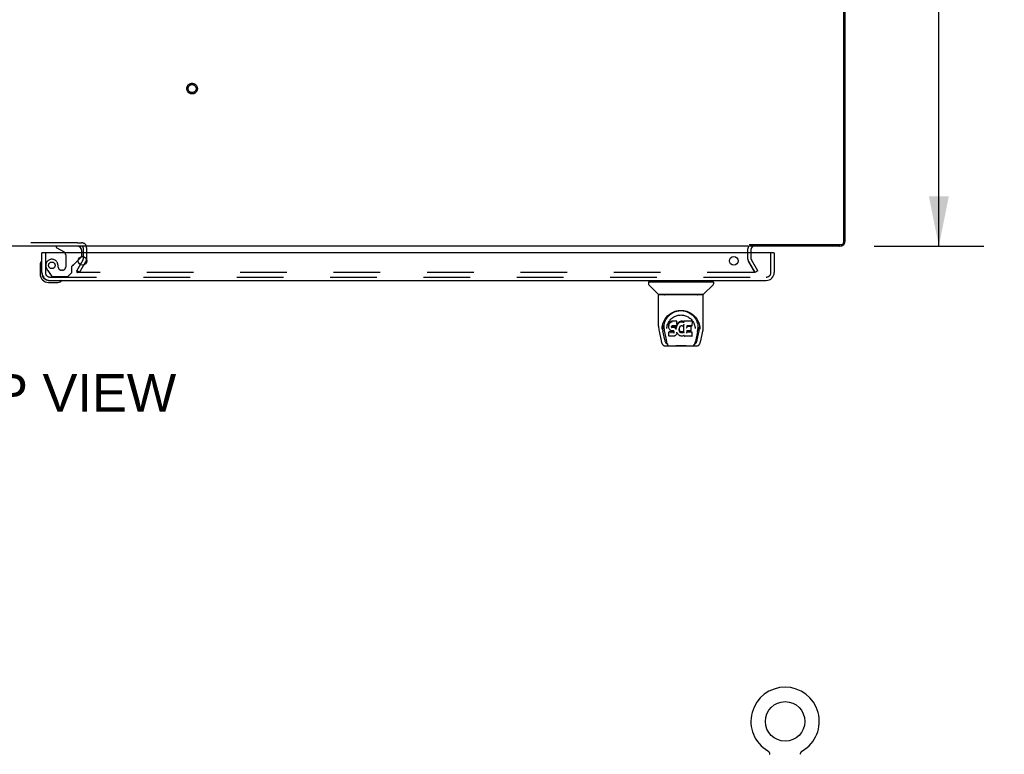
# Model space of a CAD drawing. Header units: inches. Extents: x 0 to 262, y 0 to 169.
# Tile 70 of 78: x 82 to 113, y 124 to 147. Entities that reach past the tile are written whole.
import ezdxf

# ---------------------------------------------------------------- set-up
doc = ezdxf.new("R2010")
doc.units = ezdxf.units.IN
doc.header["$LTSCALE"] = 14.384615
doc.header["$MEASUREMENT"] = 0
doc.linetypes.add('HIDDEN', pattern=[0.2, 0.1, -0.1])
doc.layers.get('0').update_dxf_attribs({"linetype": 'CONTINUOUS'})
for name, color, linetype in [('DEFAULT_2', 8, 'HIDDEN'), ('DIMENSIONS', 7, 'CONTINUOUS'), ('MAIN_DOOR_ASSEMBLY', 7, 'CONTINUOUS')]:
    doc.layers.add(name, color=color, linetype=linetype)
doc.styles.get("Standard").update_dxf_attribs({"font": 'arial.ttf'})
doc.dimstyles.new('DIMSTYLE_1', dxfattribs={"dimtxt": 1.153846, "dimasz": 1.538462, "dimexe": 0.09, "dimexo": 0.07, "dimgap": 0.0375, "dimtad": 0, "dimtih": 1, "dimtoh": 1, "dimzin": 4, "dimdsep": 46, "dimtxsty": 'Standard', "dimblk": '_FILLED', "dimblk1": '_FILLED', "dimblk2": '_FILLED', "dimcen": 0.09, "dimadec": 3, "dimazin": 1, "dimtfac": 1, "dimtdec": 3, "dimtofl": 0, "dimtmove": 0, "dimatfit": 3, "dimldrblk": '_FILLED', "dimfxl": 0, "dimtolj": 1, "dimtzin": 4, "dimarcsym": 0})

# ---------------------------------------------------------------- blocks, each defined once
blk = doc.blocks.new('_FILLED')
at = {"color": 0, "linetype": 'ByBlock'}
blk.add_solid([(0, 0), (-1, 0.2), (-1, -0.2)], dxfattribs=at)
blk = doc.blocks.new('*D4')
at = {"layer": 'DIMENSIONS', "color": 2, "linetype": 'Continuous'}
for p, q in [((108.649, 163.623), (112.03, 163.623)), ((110.646, 163.623), (110.646, 152.777)), ((110.646, 139.623), (110.646, 150.469)), ((108.649, 139.623), (112.03, 139.623))]:
    blk.add_line(p, q, dxfattribs=at)
at = {"layer": 'DIMENSIONS', "color": 2, "linetype": 'Continuous', "xscale": 1.5384615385, "yscale": 1.5384615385, "zscale": 1.5384615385}
for p, rotation in [((110.646, 163.623), 90), ((110.646, 139.623), 270)]:
    blk.add_blockref('_FILLED', p, dxfattribs=dict(at, rotation=rotation))
at = {"layer": 'DIMENSIONS', "color": 2, "linetype": 'Continuous', "insert": (110.646, 152.2), "char_height": 1.1538, "width": 4.03203, "attachment_point": 2, "line_spacing_factor": 0.9}
blk.add_mtext('24.00', dxfattribs=at)

msp = doc.modelspace()

# ---------------------------------------------------------------- linework, layer by layer
at = {"color": 7, "linetype": 'Continuous'}
for p, q in [((107.71, 163.511), (107.71, 139.735)), ((104.762, 139.623), (60.512, 139.623)), ((84.283, 139.571), (84.282, 139.419)), ((84.283, 139.623), (84.283, 139.613)), ((104.801, 139.675), (107.65, 139.675)), ((107.713, 139.672), (107.706, 139.679)), ((84.282, 139.3), (84.282, 139.219)), ((105.371, 124.076), (105.371, 124.076)), ((105.371, 124.076), (105.374, 124.074)), ((106.441, 124.074), (106.444, 124.076)), ((106.444, 124.076), (106.444, 124.076)), ((105.374, 124.074), (105.377, 124.072)), ((105.377, 124.072), (105.378, 124.071)), ((105.378, 124.071), (105.382, 124.069)), ((105.382, 124.069), (105.385, 124.066)), ((105.385, 124.066), (105.389, 124.063)), ((105.389, 124.063), (105.392, 124.06)), ((105.392, 124.06), (105.395, 124.057)), ((105.395, 124.058), (105.398, 124.054)), ((105.398, 124.054), (105.401, 124.051)), ((105.401, 124.051), (105.404, 124.048)), ((105.404, 124.048), (105.407, 124.044)), ((105.407, 124.045), (105.409, 124.041)), ((105.409, 124.041), (105.412, 124.037)), ((105.412, 124.037), (105.414, 124.034)), ((105.414, 124.034), (105.416, 124.03)), ((105.416, 124.03), (105.418, 124.026)), ((105.418, 124.026), (105.42, 124.022)), ((105.42, 124.022), (105.422, 124.018)), ((105.422, 124.018), (105.424, 124.014)), ((105.424, 124.014), (105.425, 124.01)), ((105.425, 124.01), (105.427, 124.006)), ((105.427, 124.006), (105.428, 124.002)), ((106.383, 123.968), (106.383, 123.972)), ((106.386, 123.998), (106.387, 124.002)), ((106.387, 124.002), (106.388, 124.006)), ((106.388, 124.006), (106.39, 124.01)), ((106.39, 124.01), (106.391, 124.014)), ((106.391, 124.014), (106.393, 124.018)), ((106.393, 124.018), (106.395, 124.022)), ((106.395, 124.022), (106.397, 124.026)), ((106.397, 124.026), (106.399, 124.03)), ((106.399, 124.03), (106.401, 124.034)), ((106.401, 124.034), (106.403, 124.037)), ((106.403, 124.037), (106.406, 124.041)), ((106.406, 124.041), (106.408, 124.045)), ((106.408, 124.044), (106.411, 124.048)), ((106.411, 124.048), (106.414, 124.051)), ((106.414, 124.051), (106.417, 124.054)), ((106.417, 124.054), (106.42, 124.058)), ((106.42, 124.057), (106.423, 124.06)), ((106.423, 124.06), (106.426, 124.063)), ((106.426, 124.063), (106.43, 124.066)), ((106.43, 124.066), (106.433, 124.069)), ((106.433, 124.069), (106.437, 124.071)), ((106.437, 124.071), (106.438, 124.072)), ((106.437, 124.071), (106.438, 124.072)), ((106.438, 124.072), (106.441, 124.074))]:
    msp.add_line(p, q, dxfattribs=at)
at = {"color": 3, "linetype": 'Continuous'}
for p, q in [((107.762, 139.79), (107.762, 163.457)), ((104.784, 139.623), (104.762, 139.623)), ((107.595, 139.623), (104.814, 139.623)), ((107.592, 139.624), (107.595, 139.623)), ((107.762, 139.79), (107.761, 139.793)), ((104.866, 139.419), (104.866, 139.538))]:
    msp.add_line(p, q, dxfattribs=at)
at = {"color": 7, "linetype": 'Continuous'}
for points in [[(105.428, 124.002), (105.429, 123.998), (105.43, 123.994), (105.431, 123.989), (105.431, 123.985), (105.432, 123.981), (105.432, 123.976), (105.432, 123.972), (105.433, 123.968)], [(105.432, 123.976), (105.432, 123.972), (105.433, 123.968)], [(106.383, 123.972), (106.383, 123.976), (106.383, 123.981), (106.384, 123.985), (106.384, 123.989), (106.385, 123.994), (106.386, 123.998)], [(106.383, 123.972), (106.383, 123.976), (106.383, 123.981), (106.384, 123.985), (106.384, 123.989)]]:
    msp.add_lwpolyline(points, dxfattribs=at)
msp.add_circle((105.908, 124.983), 0.609, dxfattribs=at)
for centre, radius, start, end in [((84.233, 139.573), 0.05, 80.026, 90), ((84.253, 139.593), 0.03, 18, 90), ((84.233, 139.573), 0.05, 0, 9.974), ((107.65, 139.735), 0.06, 270, 360), ((105.908, 124.983), 1.054, 300.3993, 239.6007)]:
    msp.add_arc(centre, radius, start, end, dxfattribs=at)
at = {"color": 3, "linetype": 'Continuous'}
for centre, radius, start, end in [((84.233, 139.573), 0.05, 9.974, 80.026), ((104.951, 139.538), 0.085, 90, 180), ((107.573, 139.812), 0.189, 270, 360), ((107.595, 139.79), 0.167, 270, 360)]:
    msp.add_arc(centre, radius, start, end, dxfattribs=at)
at = {"layer": 'DEFAULT_2', "color": 8, "linetype": 'HIDDEN'}
for p, q in [((84.106, 139.727), (81.167, 139.727)), ((84.106, 139.727), (84.233, 139.727)), ((84.283, 139.573), (84.283, 139.571)), ((84.387, 139.573), (84.387, 139.219)), ((84.282, 139.419), (84.283, 139.219)), ((104.762, 139.219), (104.762, 139.538)), ((104.866, 139.219), (104.866, 139.419)), ((84.082, 138.863), (84.278, 139.202)), ((84.172, 138.811), (84.368, 139.15)), ((104.78, 139.15), (104.962, 138.836)), ((104.976, 138.811), (104.78, 139.15)), ((105.066, 138.863), (104.87, 139.202)), ((84.172, 138.811), (84.082, 138.863)), ((84.09, 138.876), (84.09, 138.824)), ((84.09, 138.824), (84.09, 138.822)), ((84.09, 138.824), (84.09, 138.824)), ((84.091, 138.818), (84.092, 138.817)), ((84.1, 138.811), (84.102, 138.811)), ((104.944, 138.811), (84.105, 138.811)), ((105.066, 138.863), (104.976, 138.811)), ((105.371, 124.076), (105.371, 124.076)), ((106.444, 124.076), (106.444, 124.076)), ((105.377, 124.072), (105.378, 124.071))]:
    msp.add_line(p, q, dxfattribs=at)
for points in [[(84.09, 138.824), (84.09, 138.824), (84.09, 138.825), (84.09, 138.827), (84.091, 138.828), (84.092, 138.829)], [(84.105, 138.811), (84.103, 138.811), (84.102, 138.811), (84.1, 138.811), (84.098, 138.812), (84.097, 138.813), (84.096, 138.814), (84.094, 138.815), (84.093, 138.816), (84.092, 138.817), (84.091, 138.818), (84.091, 138.819), (84.09, 138.821), (84.09, 138.822), (84.09, 138.824)], [(84.096, 138.814), (84.097, 138.813), (84.098, 138.812)], [(104.964, 138.828), (104.964, 138.827), (104.964, 138.825), (104.963, 138.824), (104.963, 138.822), (104.962, 138.82), (104.961, 138.819), (104.96, 138.817), (104.958, 138.816), (104.957, 138.815), (104.955, 138.814), (104.954, 138.813), (104.952, 138.812), (104.95, 138.811), (104.948, 138.811), (104.946, 138.811), (104.944, 138.811)], [(104.962, 138.836), (104.963, 138.834), (104.963, 138.832), (104.964, 138.831), (104.964, 138.829), (104.964, 138.828)]]:
    msp.add_lwpolyline(points, dxfattribs=at)
for radius in [0.164, 0.124]:
    msp.add_circle((87.637, 144.477), radius, dxfattribs=at)
for centre, radius, start, end in [((84.233, 139.573), 0.154, 0, 90), ((104.951, 139.538), 0.189, 151.6994, 180), ((84.25, 139.219), 0.033, 330, 360), ((84.25, 139.219), 0.137, 330, 360), ((104.899, 139.219), 0.137, 180, 210), ((104.899, 139.219), 0.033, 180, 210)]:
    msp.add_arc(centre, radius, start, end, dxfattribs=at)
at = {"layer": 'MAIN_DOOR_ASSEMBLY', "color": 8, "linetype": 'HIDDEN'}
for p, q in [((84.084, 139.623), (83.454, 139.623)), ((83.116, 139.419), (83.116, 138.812)), ((83.742, 139.36), (83.742, 138.98)), ((84.241, 139.344), (84.241, 139.419)), ((105.47, 138.812), (105.47, 139.419)), ((83.513, 138.98), (83.513, 138.969)), ((83.934, 138.816), (83.934, 138.995)), ((83.992, 139.054), (84.131, 139.192)), ((83.19, 138.868), (83.291, 138.724)), ((83.258, 138.669), (105.328, 138.669)), ((83.356, 138.69), (83.808, 138.69)), ((83.644, 138.882), (83.611, 138.882)), ((83.808, 138.69), (83.934, 138.816))]:
    msp.add_line(p, q, dxfattribs=at)
at = {"layer": 'MAIN_DOOR_ASSEMBLY', "color": 7, "linetype": 'Continuous'}
for p, q in [((83.454, 139.623), (83.454, 139.584)), ((83.454, 139.584), (83.692, 139.446)), ((83.032, 139.419), (83.012, 139.419)), ((84.131, 139.192), (84.211, 139.273)), ((84.241, 139.419), (84.241, 139.466)), ((105.554, 139.419), (105.574, 139.419)), ((82.952, 139.025), (82.952, 138.768)), ((82.998, 139.16), (82.997, 139.153)), ((83.012, 138.812), (83.012, 138.768)), ((83.215, 138.565), (83.258, 138.565)), ((83.215, 138.505), (83.471, 138.505)), ((83.6, 138.55), (83.606, 138.552)), ((101.695, 138.518), (101.695, 138.463)), ((101.703, 138.526), (103.695, 138.526)), ((102.001, 138.141), (101.707, 138.436)), ((101.754, 138.526), (101.754, 138.565)), ((103.397, 138.141), (103.691, 138.436)), ((103.644, 138.526), (103.644, 138.565)), ((103.703, 138.518), (103.703, 138.463)), ((102.01, 137.153), (102.01, 138.116)), ((103.38, 138.124), (102.018, 138.124)), ((103.376, 138.132), (102.022, 138.132)), ((102.084, 138.132), (102.082, 138.128)), ((103.316, 138.128), (103.314, 138.132)), ((103.316, 138.128), (103.316, 138.128)), ((103.388, 137.153), (103.388, 138.116)), ((102.266, 137.408), (102.292, 137.442)), ((102.117, 137.068), (102.121, 137.126)), ((102.121, 137.126), (102.129, 137.18)), ((102.131, 137.186), (102.131, 137.131)), ((102.324, 137.205), (102.322, 137.18)), ((102.323, 137.146), (102.322, 137.18)), ((102.324, 137.121), (102.323, 137.146)), ((102.323, 137.146), (102.323, 137.146)), ((102.329, 137.23), (102.324, 137.205)), ((102.324, 137.171), (102.324, 137.205)), ((102.329, 137.097), (102.324, 137.121)), ((102.324, 137.121), (102.324, 137.121)), ((102.338, 137.255), (102.329, 137.23)), ((102.329, 137.196), (102.329, 137.23)), ((102.353, 137.277), (102.338, 137.255)), ((102.339, 137.22), (102.338, 137.255)), ((102.363, 137.286), (102.353, 137.277)), ((102.353, 137.241), (102.353, 137.277)), ((102.374, 137.294), (102.363, 137.286)), ((102.363, 137.25), (102.363, 137.286)), ((102.397, 137.305), (102.374, 137.294)), ((102.374, 137.258), (102.374, 137.294)), ((102.423, 137.313), (102.397, 137.305)), ((102.397, 137.268), (102.397, 137.305)), ((102.413, 137.149), (102.412, 137.134)), ((102.412, 137.128), (102.412, 137.147)), ((102.415, 137.162), (102.413, 137.149)), ((102.416, 137.165), (102.414, 137.162)), ((102.417, 137.155), (102.414, 137.158)), ((102.414, 137.123), (102.414, 137.158)), ((102.419, 137.168), (102.416, 137.165)), ((102.416, 137.119), (102.417, 137.155)), ((102.42, 137.152), (102.417, 137.155)), ((102.431, 137.171), (102.419, 137.168)), ((102.432, 137.149), (102.42, 137.152)), ((102.42, 137.115), (102.42, 137.152)), ((102.576, 137.313), (102.423, 137.313)), ((102.423, 137.276), (102.423, 137.313)), ((102.423, 137.276), (102.423, 137.275)), ((102.444, 137.172), (102.431, 137.171)), ((102.455, 137.149), (102.432, 137.149)), ((102.432, 137.112), (102.432, 137.149)), ((102.444, 137.173), (102.444, 137.172)), ((102.557, 137.172), (102.444, 137.172)), ((102.48, 137.148), (102.455, 137.149)), ((102.455, 137.112), (102.455, 137.149)), ((102.505, 137.142), (102.48, 137.148)), ((102.48, 137.111), (102.48, 137.148)), ((102.518, 137.137), (102.505, 137.142)), ((102.505, 137.106), (102.505, 137.142)), ((102.517, 137.1), (102.518, 137.137)), ((102.529, 137.129), (102.518, 137.137)), ((102.528, 137.093), (102.529, 137.129)), ((102.547, 137.111), (102.529, 137.129)), ((102.56, 137.138), (102.556, 137.096)), ((102.569, 137.173), (102.557, 137.172)), ((102.557, 137.172), (102.557, 137.173)), ((102.564, 137.161), (102.56, 137.138)), ((102.56, 137.104), (102.56, 137.138)), ((102.567, 137.173), (102.564, 137.161)), ((102.564, 137.126), (102.564, 137.161)), ((102.573, 137.185), (102.569, 137.173)), ((102.57, 137.149), (102.57, 137.175)), ((102.574, 137.186), (102.573, 137.185)), ((102.575, 137.2), (102.574, 137.186)), ((102.575, 137.278), (102.576, 137.313)), ((102.576, 137.224), (102.575, 137.2)), ((102.578, 137.205), (102.575, 137.197)), ((102.575, 137.2), (102.575, 137.2)), ((102.577, 137.258), (102.576, 137.313)), ((102.576, 137.224), (102.577, 137.258)), ((102.589, 137.226), (102.578, 137.205)), ((102.579, 137.17), (102.578, 137.205)), ((102.603, 137.245), (102.589, 137.226)), ((102.59, 137.191), (102.589, 137.226)), ((102.618, 137.263), (102.603, 137.245)), ((102.603, 137.21), (102.603, 137.245)), ((102.635, 137.28), (102.618, 137.263)), ((102.618, 137.227), (102.618, 137.263)), ((102.654, 137.294), (102.635, 137.28)), ((102.635, 137.243), (102.635, 137.28)), ((102.654, 137.121), (102.649, 137.11)), ((102.677, 137.304), (102.654, 137.294)), ((102.655, 137.257), (102.654, 137.294)), ((102.668, 137.143), (102.654, 137.121)), ((102.676, 137.152), (102.668, 137.143)), ((102.685, 137.158), (102.676, 137.152)), ((102.701, 137.309), (102.677, 137.304)), ((102.677, 137.267), (102.677, 137.304)), ((102.708, 137.168), (102.684, 137.158)), ((102.724, 137.312), (102.701, 137.309)), ((102.701, 137.272), (102.701, 137.309)), ((102.701, 137.271), (102.701, 137.272)), ((102.719, 137.171), (102.708, 137.168)), ((102.73, 137.171), (102.719, 137.171)), ((102.724, 137.312), (102.748, 137.311)), ((102.724, 137.275), (102.724, 137.312)), ((102.724, 137.273), (102.724, 137.275)), ((102.741, 137.168), (102.73, 137.171)), ((102.753, 137.163), (102.741, 137.168)), ((102.761, 137.309), (102.748, 137.311)), ((102.748, 137.274), (102.748, 137.311)), ((102.748, 137.273), (102.748, 137.274)), ((102.774, 137.305), (102.761, 137.309)), ((102.761, 137.272), (102.761, 137.309)), ((102.788, 137.211), (102.771, 137.171)), ((102.786, 137.297), (102.774, 137.305)), ((102.774, 137.268), (102.774, 137.305)), ((103.034, 137.311), (102.786, 137.311)), ((102.787, 137.262), (102.786, 137.311)), ((102.792, 136.958), (102.787, 137.211)), ((102.789, 137.216), (102.788, 137.215)), ((102.788, 137.215), (102.788, 137.214)), ((102.788, 137.214), (102.788, 137.213)), ((102.788, 137.213), (102.788, 137.213)), ((102.788, 137.213), (102.788, 137.212)), ((102.788, 137.212), (102.788, 137.212)), ((102.788, 137.212), (102.788, 137.212)), ((102.788, 137.212), (102.788, 137.212)), ((102.789, 137.219), (102.789, 137.218)), ((102.789, 137.218), (102.789, 137.216)), ((102.877, 137.172), (102.876, 137.114)), ((103.034, 137.172), (102.877, 137.172)), ((103.003, 137.148), (102.877, 137.148)), ((103.015, 137.027), (103.017, 137.135)), ((103.049, 137.186), (103.051, 137.295)), ((103.05, 137.325), (103.067, 137.3)), ((103.256, 137.231), (103.269, 137.18)), ((103.267, 137.186), (103.267, 137.131)), ((102.025, 137.009), (102.09, 136.704)), ((102.117, 137.069), (102.117, 137.068)), ((102.199, 136.736), (102.142, 137.013)), ((102.178, 137.079), (102.18, 137.053)), ((102.189, 136.988), (102.251, 136.685)), ((102.263, 137.082), (102.263, 137.082)), ((102.336, 136.98), (102.328, 136.972)), ((102.33, 136.859), (102.328, 136.972)), ((102.329, 137.097), (102.329, 137.096)), ((102.338, 137.073), (102.329, 137.096)), ((102.337, 136.852), (102.33, 136.858)), ((102.398, 136.981), (102.336, 136.98)), ((102.336, 136.944), (102.336, 136.98)), ((102.337, 136.852), (102.338, 136.852)), ((102.352, 137.052), (102.338, 137.073)), ((102.338, 137.073), (102.338, 137.073)), ((102.483, 136.852), (102.338, 136.852)), ((102.369, 137.033), (102.352, 137.052)), ((102.352, 137.052), (102.352, 137.052)), ((102.391, 137.02), (102.369, 137.033)), ((102.369, 137.033), (102.369, 137.033)), ((102.403, 137.015), (102.391, 137.02)), ((102.391, 137.02), (102.391, 137.02)), ((102.459, 136.981), (102.398, 136.981)), ((102.398, 136.944), (102.398, 136.981)), ((102.398, 136.944), (102.398, 136.942)), ((102.416, 137.013), (102.403, 137.015)), ((102.464, 137.012), (102.416, 137.013)), ((102.432, 137.11), (102.432, 137.112)), ((102.455, 137.111), (102.455, 137.112)), ((102.472, 136.982), (102.459, 136.981)), ((102.459, 136.944), (102.459, 136.981)), ((102.459, 136.944), (102.459, 136.943)), ((102.464, 137.012), (102.464, 137.013)), ((102.47, 137.012), (102.464, 137.012)), ((102.476, 137.01), (102.47, 137.012)), ((102.477, 136.984), (102.472, 136.982)), ((102.472, 136.945), (102.472, 136.982)), ((102.48, 137.007), (102.475, 137.01)), ((102.481, 136.989), (102.477, 136.984)), ((102.477, 136.948), (102.477, 136.984)), ((102.48, 137.11), (102.48, 137.111)), ((102.484, 137.002), (102.48, 137.007)), ((102.487, 136.996), (102.481, 136.989)), ((102.482, 136.953), (102.481, 136.989)), ((102.496, 136.853), (102.483, 136.852)), ((102.483, 136.852), (102.483, 136.852)), ((102.49, 136.99), (102.484, 137.002)), ((102.492, 136.976), (102.49, 136.99)), ((102.49, 136.965), (102.49, 136.99)), ((102.492, 136.97), (102.492, 136.98)), ((102.508, 136.857), (102.496, 136.853)), ((102.529, 136.872), (102.508, 136.857)), ((102.508, 136.857), (102.508, 136.857)), ((102.547, 136.889), (102.529, 136.872)), ((102.529, 136.872), (102.529, 136.872)), ((102.546, 137.075), (102.547, 137.111)), ((102.556, 137.096), (102.547, 137.111)), ((102.554, 136.899), (102.547, 136.889)), ((102.547, 136.889), (102.547, 136.889)), ((102.56, 136.91), (102.554, 136.899)), ((102.554, 136.899), (102.554, 136.899)), ((102.556, 137.06), (102.556, 137.096)), ((102.558, 137.053), (102.558, 137.054)), ((102.569, 136.933), (102.56, 136.91)), ((102.56, 136.91), (102.56, 136.91)), ((102.576, 136.957), (102.569, 136.933)), ((102.569, 136.933), (102.569, 136.933)), ((102.575, 136.968), (102.575, 136.969)), ((102.576, 136.967), (102.575, 136.968)), ((102.575, 136.968), (102.575, 136.968)), ((102.576, 136.966), (102.576, 136.967)), ((102.576, 136.967), (102.576, 136.967)), ((102.596, 136.929), (102.576, 136.965)), ((102.576, 136.965), (102.576, 136.957)), ((102.576, 136.957), (102.576, 136.957)), ((102.61, 136.911), (102.596, 136.929)), ((102.596, 136.929), (102.596, 136.929)), ((102.61, 136.911), (102.61, 136.91)), ((102.625, 136.894), (102.61, 136.91)), ((102.642, 136.879), (102.625, 136.894)), ((102.625, 136.894), (102.625, 136.894)), ((102.642, 137.074), (102.641, 137.047)), ((102.645, 137.099), (102.642, 137.074)), ((102.642, 137.07), (102.642, 137.074)), ((102.645, 137.058), (102.642, 137.07)), ((102.642, 137.035), (102.642, 137.07)), ((102.66, 136.865), (102.642, 136.879)), ((102.642, 136.879), (102.642, 136.879)), ((102.644, 137.023), (102.645, 137.058)), ((102.649, 137.111), (102.645, 137.099)), ((102.654, 137.034), (102.645, 137.058)), ((102.667, 137.011), (102.654, 137.034)), ((102.654, 136.998), (102.654, 137.034)), ((102.67, 136.859), (102.66, 136.865)), ((102.66, 136.865), (102.66, 136.865)), ((102.666, 136.976), (102.667, 137.011)), ((102.675, 137.002), (102.667, 137.011)), ((102.67, 136.859), (102.67, 136.859)), ((102.681, 136.856), (102.67, 136.859)), ((102.674, 136.966), (102.675, 137.002)), ((102.684, 136.994), (102.675, 137.002)), ((102.704, 136.85), (102.681, 136.856)), ((102.694, 136.987), (102.684, 136.994)), ((102.684, 136.957), (102.684, 136.994)), ((102.705, 136.982), (102.694, 136.987)), ((102.694, 136.95), (102.694, 136.987)), ((102.726, 136.847), (102.704, 136.85)), ((102.717, 136.98), (102.705, 136.982)), ((102.705, 136.946), (102.705, 136.982)), ((102.717, 136.98), (102.73, 136.98)), ((102.717, 136.943), (102.717, 136.98)), ((102.717, 136.942), (102.717, 136.943)), ((102.749, 136.851), (102.726, 136.847)), ((102.726, 136.848), (102.726, 136.847)), ((102.742, 136.981), (102.73, 136.98)), ((102.73, 136.943), (102.73, 136.98)), ((102.73, 136.941), (102.73, 136.943)), ((102.754, 136.985), (102.742, 136.981)), ((102.742, 136.945), (102.742, 136.981)), ((102.771, 136.857), (102.749, 136.851)), ((102.765, 136.991), (102.754, 136.985)), ((102.754, 136.949), (102.754, 136.985)), ((102.776, 136.998), (102.765, 136.991)), ((102.765, 136.954), (102.765, 136.991)), ((102.79, 136.869), (102.771, 136.857)), ((102.771, 136.857), (102.771, 136.857)), ((102.776, 136.961), (102.776, 136.998)), ((102.796, 136.869), (102.79, 136.869)), ((102.794, 136.95), (102.794, 136.951)), ((102.795, 136.86), (102.795, 136.869)), ((103.035, 136.852), (102.804, 136.852)), ((102.876, 137.016), (102.874, 136.942)), ((103.003, 137.016), (102.875, 137.016)), ((103.035, 136.977), (102.875, 136.977)), ((103.044, 136.86), (103.045, 136.966)), ((103.133, 137.113), (103.135, 137.082)), ((103.135, 137.082), (103.135, 137.082)), ((103.209, 136.985), (103.147, 136.685)), ((103.199, 136.736), (103.256, 137.013)), ((103.281, 137.068), (103.281, 137.069)), ((103.308, 136.704), (103.373, 137.009)), ((102.214, 136.549), (103.184, 136.549)), ((102.257, 136.628), (102.264, 136.628)), ((102.264, 136.628), (102.267, 136.62)), ((102.268, 136.616), (102.267, 136.62)), ((103.13, 136.616), (103.131, 136.62)), ((103.131, 136.62), (103.134, 136.628)), ((103.134, 136.628), (103.141, 136.628))]:
    msp.add_line(p, q, dxfattribs=at)
at = {"layer": 'MAIN_DOOR_ASSEMBLY', "color": 3, "linetype": 'Continuous'}
for p, q in [((83.012, 138.812), (83.012, 139.419)), ((105.554, 139.419), (83.032, 139.419)), ((105.574, 139.419), (105.574, 138.812)), ((83.258, 138.565), (105.328, 138.565))]:
    msp.add_line(p, q, dxfattribs=at)
at = {"layer": 'MAIN_DOOR_ASSEMBLY', "color": 7, "linetype": 'Continuous'}
for points in [[(102.081, 138.127), (102.08, 138.126), (102.08, 138.125), (102.08, 138.125), (102.08, 138.124), (102.08, 138.124)], [(102.082, 138.128), (102.081, 138.127), (102.081, 138.127)], [(103.317, 138.127), (103.317, 138.127), (103.316, 138.128)], [(103.318, 138.124), (103.318, 138.124), (103.318, 138.125), (103.318, 138.125), (103.318, 138.126), (103.317, 138.127)], [(102.129, 137.18), (102.142, 137.231), (102.159, 137.279), (102.18, 137.324), (102.203, 137.365), (102.228, 137.403), (102.256, 137.439), (102.287, 137.472), (102.321, 137.503), (102.357, 137.532), (102.395, 137.558), (102.436, 137.581), (102.479, 137.6), (102.522, 137.616), (102.566, 137.628), (102.611, 137.637), (102.655, 137.642), (102.699, 137.643), (102.743, 137.642), (102.787, 137.637), (102.832, 137.628), (102.876, 137.616), (102.92, 137.6), (102.962, 137.58), (103.003, 137.558), (103.042, 137.532), (103.078, 137.503), (103.111, 137.472), (103.142, 137.439), (103.17, 137.403), (103.195, 137.365), (103.218, 137.324), (103.239, 137.279), (103.256, 137.231)], [(102.292, 137.442), (102.319, 137.473), (102.347, 137.501)], [(102.331, 137.3), (102.348, 137.325), (102.366, 137.348), (102.386, 137.37), (102.407, 137.39), (102.429, 137.409), (102.453, 137.427), (102.478, 137.443), (102.504, 137.457), (102.531, 137.469), (102.559, 137.48), (102.587, 137.488), (102.615, 137.494), (102.643, 137.499), (102.671, 137.502), (102.699, 137.503), (102.727, 137.502), (102.754, 137.499), (102.782, 137.495), (102.81, 137.488), (102.839, 137.48), (102.866, 137.469), (102.894, 137.457), (102.92, 137.443), (102.945, 137.427), (102.969, 137.409), (102.991, 137.39), (103.012, 137.37), (103.032, 137.348), (103.05, 137.325)], [(102.347, 137.501), (102.377, 137.526), (102.407, 137.548), (102.438, 137.568)], [(102.438, 137.568), (102.47, 137.585), (102.502, 137.599), (102.535, 137.611)], [(102.535, 137.611), (102.567, 137.621), (102.6, 137.628), (102.633, 137.633), (102.665, 137.636), (102.698, 137.637), (102.73, 137.636), (102.763, 137.633), (102.795, 137.628), (102.828, 137.621)], [(102.828, 137.621), (102.86, 137.612), (102.893, 137.6), (102.925, 137.586)], [(102.925, 137.586), (102.956, 137.57), (102.987, 137.551), (103.018, 137.529), (103.048, 137.504), (103.076, 137.476), (103.104, 137.445), (103.129, 137.411), (103.153, 137.374), (103.173, 137.333), (103.191, 137.29), (103.205, 137.245), (103.214, 137.199), (103.22, 137.151)], [(102.01, 137.153), (102.011, 137.12), (102.014, 137.08), (102.019, 137.04), (102.025, 137.009)], [(102.131, 137.132), (102.131, 137.097), (102.135, 137.053), (102.142, 137.013)], [(102.178, 137.079), (102.177, 137.103), (102.178, 137.15), (102.183, 137.196), (102.193, 137.242), (102.206, 137.287), (102.223, 137.33), (102.244, 137.37), (102.266, 137.408)], [(102.263, 137.082), (102.265, 137.113), (102.271, 137.15)], [(102.271, 137.15), (102.279, 137.184), (102.29, 137.217), (102.302, 137.246)], [(102.302, 137.246), (102.316, 137.274), (102.331, 137.3)], [(102.323, 137.146), (102.323, 137.146), (102.323, 137.146), (102.323, 137.145), (102.324, 137.145), (102.324, 137.145), (102.325, 137.145)], [(102.324, 137.171), (102.324, 137.17), (102.324, 137.17), (102.325, 137.17), (102.325, 137.17), (102.326, 137.17), (102.326, 137.169)], [(102.324, 137.121), (102.324, 137.121), (102.324, 137.121), (102.324, 137.12), (102.325, 137.12), (102.325, 137.12), (102.326, 137.12)], [(102.329, 137.195), (102.329, 137.195), (102.33, 137.195), (102.33, 137.195), (102.33, 137.194), (102.331, 137.194), (102.331, 137.194)], [(102.339, 137.22), (102.339, 137.219), (102.339, 137.219), (102.34, 137.219), (102.34, 137.219), (102.34, 137.218), (102.341, 137.218)], [(102.354, 137.241), (102.354, 137.241), (102.354, 137.24), (102.354, 137.24), (102.354, 137.24), (102.355, 137.24), (102.355, 137.24)], [(102.363, 137.25), (102.364, 137.25), (102.364, 137.25), (102.364, 137.249), (102.364, 137.249), (102.364, 137.249), (102.365, 137.249)], [(102.374, 137.258), (102.375, 137.257), (102.375, 137.257), (102.375, 137.257), (102.375, 137.257), (102.375, 137.257), (102.375, 137.256)], [(102.397, 137.268), (102.398, 137.268), (102.398, 137.268), (102.398, 137.267), (102.398, 137.267), (102.398, 137.267), (102.398, 137.267)], [(102.41, 137.133), (102.41, 137.133), (102.411, 137.133), (102.411, 137.134), (102.411, 137.134), (102.412, 137.134), (102.412, 137.134)], [(102.41, 137.127), (102.411, 137.127), (102.411, 137.127), (102.411, 137.127), (102.412, 137.127), (102.412, 137.128), (102.412, 137.128)], [(102.411, 137.147), (102.411, 137.147), (102.412, 137.148), (102.412, 137.148), (102.412, 137.148), (102.412, 137.148), (102.413, 137.149)], [(102.412, 137.121), (102.412, 137.122), (102.412, 137.122), (102.413, 137.122), (102.413, 137.122), (102.413, 137.122), (102.413, 137.123)], [(102.413, 137.161), (102.413, 137.161), (102.414, 137.161), (102.414, 137.161), (102.414, 137.161), (102.414, 137.162)], [(102.415, 137.165), (102.415, 137.165), (102.416, 137.165), (102.416, 137.165), (102.416, 137.165)], [(102.418, 137.168), (102.418, 137.168), (102.419, 137.168), (102.419, 137.168), (102.419, 137.168)], [(102.43, 137.172), (102.43, 137.171), (102.43, 137.171), (102.431, 137.171)], [(102.566, 137.125), (102.566, 137.125), (102.565, 137.125), (102.565, 137.125), (102.565, 137.126), (102.564, 137.126), (102.564, 137.126)], [(102.569, 137.173), (102.569, 137.173), (102.568, 137.173), (102.568, 137.173), (102.568, 137.174)], [(102.569, 137.173), (102.569, 137.173), (102.569, 137.173), (102.569, 137.173)], [(102.572, 137.147), (102.572, 137.147), (102.571, 137.147), (102.571, 137.148), (102.571, 137.148), (102.57, 137.148), (102.57, 137.149)], [(102.573, 137.185), (102.573, 137.185), (102.573, 137.185), (102.573, 137.185), (102.572, 137.184), (102.572, 137.184)], [(102.575, 137.276), (102.574, 137.276), (102.574, 137.276), (102.574, 137.275), (102.574, 137.275), (102.574, 137.275), (102.573, 137.275)], [(102.575, 137.2), (102.575, 137.199), (102.575, 137.199), (102.575, 137.199), (102.574, 137.199), (102.574, 137.198), (102.573, 137.198)], [(102.576, 137.224), (102.576, 137.224), (102.576, 137.223), (102.576, 137.223), (102.575, 137.223), (102.575, 137.223), (102.574, 137.223)], [(102.58, 137.169), (102.58, 137.169), (102.58, 137.169), (102.579, 137.169), (102.579, 137.169), (102.579, 137.17), (102.579, 137.17)], [(102.591, 137.189), (102.591, 137.189), (102.591, 137.189), (102.59, 137.19), (102.59, 137.19), (102.59, 137.19), (102.59, 137.191)], [(102.605, 137.208), (102.604, 137.208), (102.604, 137.209), (102.604, 137.209), (102.603, 137.209), (102.603, 137.209), (102.603, 137.21)], [(102.62, 137.226), (102.619, 137.226), (102.619, 137.226), (102.619, 137.226), (102.619, 137.227), (102.618, 137.227), (102.618, 137.227)], [(102.636, 137.242), (102.636, 137.242), (102.636, 137.242), (102.636, 137.243), (102.636, 137.243), (102.635, 137.243), (102.635, 137.243)], [(102.654, 137.121), (102.654, 137.121), (102.654, 137.121), (102.653, 137.121), (102.653, 137.121)], [(102.656, 137.256), (102.656, 137.256), (102.655, 137.256), (102.655, 137.257), (102.655, 137.257), (102.655, 137.257), (102.655, 137.257)], [(102.668, 137.143), (102.668, 137.143), (102.668, 137.143), (102.668, 137.143), (102.667, 137.143), (102.667, 137.143)], [(102.676, 137.152), (102.675, 137.152), (102.675, 137.152), (102.675, 137.152), (102.674, 137.152)], [(102.678, 137.266), (102.678, 137.266), (102.677, 137.266), (102.677, 137.266), (102.677, 137.267), (102.677, 137.267), (102.677, 137.267)], [(102.684, 137.158), (102.684, 137.158), (102.684, 137.158), (102.684, 137.159)], [(102.708, 137.168), (102.708, 137.168), (102.708, 137.168), (102.707, 137.168)], [(102.719, 137.171), (102.719, 137.171), (102.719, 137.171), (102.719, 137.171)], [(102.73, 137.171), (102.73, 137.171), (102.73, 137.171), (102.73, 137.171)], [(102.741, 137.168), (102.742, 137.168), (102.742, 137.168), (102.742, 137.168)], [(102.753, 137.163), (102.753, 137.163), (102.755, 137.163), (102.757, 137.162), (102.76, 137.162), (102.762, 137.163), (102.764, 137.163), (102.766, 137.164), (102.767, 137.166), (102.769, 137.167), (102.77, 137.169), (102.771, 137.171), (102.771, 137.171)], [(102.754, 137.164), (102.754, 137.164), (102.753, 137.163), (102.753, 137.163)], [(102.76, 137.271), (102.76, 137.271), (102.761, 137.271), (102.761, 137.272), (102.761, 137.272), (102.761, 137.272), (102.761, 137.272)], [(102.773, 137.267), (102.773, 137.267), (102.773, 137.267), (102.773, 137.268), (102.773, 137.268), (102.773, 137.268), (102.774, 137.268)], [(102.788, 137.273), (102.788, 137.273), (102.788, 137.273), (102.788, 137.273), (102.787, 137.274), (102.787, 137.274), (102.787, 137.274)], [(102.789, 137.256), (102.788, 137.257), (102.788, 137.257), (102.788, 137.258), (102.787, 137.259), (102.787, 137.259), (102.787, 137.26)], [(102.788, 137.211), (102.788, 137.211), (102.788, 137.211), (102.787, 137.211)], [(102.788, 137.212), (102.788, 137.211), (102.788, 137.211)], [(102.875, 137.173), (102.876, 137.172), (102.876, 137.172), (102.876, 137.172), (102.876, 137.172), (102.876, 137.172), (102.877, 137.172)], [(103.034, 137.172), (103.036, 137.172), (103.038, 137.172), (103.04, 137.173), (103.042, 137.174), (103.044, 137.176), (103.046, 137.177), (103.047, 137.179), (103.048, 137.182), (103.048, 137.184), (103.049, 137.186)], [(103.067, 137.3), (103.082, 137.274), (103.096, 137.246)], [(103.096, 137.246), (103.108, 137.217), (103.119, 137.184), (103.127, 137.15), (103.133, 137.113)], [(103.22, 137.151), (103.221, 137.104), (103.22, 137.079)], [(103.256, 137.013), (103.263, 137.053), (103.267, 137.097), (103.267, 137.132)], [(103.269, 137.18), (103.277, 137.126), (103.281, 137.068)], [(103.373, 137.009), (103.379, 137.039), (103.384, 137.079), (103.387, 137.119), (103.388, 137.153)], [(102.18, 137.053), (102.182, 137.033), (102.185, 137.009), (102.189, 136.988)], [(102.329, 137.096), (102.329, 137.096), (102.329, 137.096), (102.329, 137.096), (102.33, 137.096), (102.33, 137.096)], [(102.329, 136.936), (102.329, 136.936), (102.33, 136.936), (102.33, 136.936), (102.33, 136.935), (102.33, 136.935), (102.331, 136.935)], [(102.33, 136.859), (102.33, 136.859), (102.33, 136.858)], [(102.33, 136.858), (102.331, 136.858), (102.331, 136.858), (102.332, 136.858), (102.332, 136.858)], [(102.337, 136.943), (102.337, 136.943), (102.337, 136.943), (102.337, 136.942), (102.337, 136.942), (102.337, 136.942), (102.337, 136.942)], [(102.338, 137.073), (102.338, 137.073), (102.338, 137.072), (102.339, 137.072), (102.34, 137.072)], [(102.338, 136.852), (102.338, 136.852), (102.338, 136.852), (102.338, 136.852), (102.338, 136.852), (102.338, 136.852), (102.338, 136.852)], [(102.352, 137.052), (102.352, 137.052), (102.352, 137.051), (102.352, 137.051), (102.353, 137.051), (102.353, 137.052)], [(102.369, 137.033), (102.37, 137.033), (102.37, 137.033), (102.37, 137.033), (102.371, 137.034)], [(102.391, 137.02), (102.391, 137.02), (102.391, 137.02), (102.392, 137.02)], [(102.403, 137.015), (102.403, 137.015), (102.403, 137.015), (102.404, 137.016)], [(102.415, 137.117), (102.415, 137.117), (102.415, 137.117), (102.416, 137.118), (102.416, 137.118), (102.416, 137.118), (102.416, 137.118)], [(102.416, 137.013), (102.416, 137.013), (102.416, 137.013), (102.416, 137.013)], [(102.419, 137.114), (102.419, 137.114), (102.42, 137.114), (102.42, 137.114), (102.42, 137.115), (102.42, 137.115), (102.42, 137.115)], [(102.47, 137.012), (102.47, 137.012), (102.47, 137.012), (102.471, 137.012)], [(102.472, 136.945), (102.473, 136.945), (102.473, 136.945), (102.473, 136.944), (102.473, 136.944), (102.473, 136.944), (102.473, 136.944)], [(102.476, 137.01), (102.476, 137.01), (102.476, 137.01), (102.476, 137.01)], [(102.477, 136.948), (102.477, 136.948), (102.478, 136.947), (102.478, 136.947), (102.478, 136.947), (102.478, 136.947), (102.478, 136.947)], [(102.48, 137.007), (102.48, 137.006), (102.481, 137.006), (102.481, 137.007), (102.481, 137.007)], [(102.482, 136.953), (102.482, 136.952), (102.482, 136.952), (102.482, 136.952), (102.483, 136.952), (102.483, 136.952), (102.483, 136.951)], [(102.484, 137.002), (102.484, 137.002), (102.485, 137.002), (102.485, 137.002), (102.486, 137.002)], [(102.49, 136.99), (102.49, 136.99), (102.49, 136.989), (102.491, 136.989), (102.491, 136.989), (102.492, 136.989)], [(102.49, 136.964), (102.49, 136.964), (102.491, 136.964), (102.491, 136.963), (102.491, 136.963), (102.491, 136.963), (102.492, 136.963)], [(102.492, 136.976), (102.493, 136.976), (102.493, 136.976), (102.493, 136.976), (102.493, 136.975), (102.494, 136.975), (102.494, 136.975)], [(102.492, 136.97), (102.492, 136.97), (102.492, 136.969), (102.493, 136.969), (102.493, 136.969), (102.493, 136.969), (102.494, 136.969)], [(102.496, 136.853), (102.496, 136.853), (102.496, 136.853), (102.496, 136.854)], [(102.504, 137.104), (102.504, 137.105), (102.505, 137.105), (102.505, 137.105), (102.505, 137.105), (102.505, 137.105), (102.505, 137.106)], [(102.508, 136.857), (102.508, 136.857), (102.507, 136.858), (102.507, 136.858)], [(102.516, 137.099), (102.517, 137.099), (102.517, 137.099), (102.517, 137.1), (102.517, 137.1), (102.517, 137.1), (102.517, 137.1)], [(102.527, 137.091), (102.527, 137.091), (102.527, 137.092), (102.528, 137.092), (102.528, 137.092), (102.528, 137.092), (102.528, 137.093)], [(102.529, 136.872), (102.529, 136.871), (102.528, 136.871), (102.528, 136.872), (102.528, 136.872)], [(102.545, 137.073), (102.545, 137.074), (102.545, 137.074), (102.546, 137.074), (102.546, 137.074), (102.546, 137.074), (102.546, 137.075)], [(102.547, 136.889), (102.546, 136.889), (102.546, 136.889), (102.546, 136.888), (102.545, 136.889), (102.545, 136.889)], [(102.554, 136.899), (102.554, 136.899), (102.553, 136.899), (102.553, 136.899), (102.552, 136.899)], [(102.558, 137.054), (102.557, 137.056), (102.557, 137.057), (102.557, 137.058), (102.557, 137.059)], [(102.56, 136.91), (102.559, 136.91), (102.559, 136.91), (102.558, 136.91), (102.558, 136.91)], [(102.562, 137.102), (102.562, 137.102), (102.561, 137.103), (102.561, 137.103), (102.561, 137.103), (102.56, 137.103), (102.56, 137.104)], [(102.569, 136.933), (102.569, 136.933), (102.568, 136.933), (102.568, 136.932), (102.567, 136.932), (102.567, 136.932)], [(102.576, 136.957), (102.576, 136.957), (102.575, 136.957), (102.575, 136.956), (102.575, 136.956), (102.574, 136.956), (102.574, 136.956)], [(102.575, 136.969), (102.575, 136.97), (102.575, 136.97)], [(102.576, 136.965), (102.576, 136.965), (102.576, 136.966), (102.576, 136.966), (102.576, 136.966), (102.576, 136.966), (102.576, 136.966), (102.576, 136.966)], [(102.576, 136.965), (102.576, 136.965), (102.576, 136.965), (102.576, 136.965), (102.576, 136.965)], [(102.596, 136.929), (102.597, 136.929), (102.597, 136.929), (102.598, 136.929), (102.598, 136.929)], [(102.61, 136.91), (102.61, 136.91), (102.61, 136.91), (102.61, 136.91), (102.611, 136.91), (102.611, 136.91)], [(102.625, 136.894), (102.625, 136.893), (102.625, 136.893), (102.626, 136.893), (102.626, 136.894)], [(102.641, 137.047), (102.641, 137.047), (102.64, 137.047), (102.64, 137.046), (102.64, 137.046), (102.639, 137.046), (102.639, 137.046)], [(102.642, 137.073), (102.642, 137.073), (102.642, 137.073), (102.641, 137.073), (102.641, 137.073), (102.64, 137.072), (102.64, 137.072)], [(102.642, 137.035), (102.641, 137.035), (102.641, 137.034), (102.641, 137.034), (102.641, 137.034), (102.64, 137.034), (102.64, 137.034)], [(102.644, 137.023), (102.644, 137.022), (102.644, 137.022), (102.644, 137.022), (102.643, 137.022), (102.643, 137.021), (102.642, 137.021)], [(102.642, 136.879), (102.642, 136.878), (102.642, 136.878), (102.643, 136.878), (102.643, 136.879)], [(102.645, 137.099), (102.645, 137.099), (102.645, 137.099), (102.644, 137.098), (102.644, 137.098), (102.643, 137.098)], [(102.649, 137.11), (102.649, 137.11), (102.649, 137.11), (102.648, 137.11), (102.648, 137.11), (102.647, 137.11)], [(102.654, 136.998), (102.654, 136.998), (102.653, 136.998), (102.653, 136.997), (102.653, 136.997), (102.652, 136.997), (102.652, 136.997)], [(102.66, 136.865), (102.66, 136.865), (102.66, 136.865), (102.661, 136.865), (102.661, 136.865)], [(102.665, 136.974), (102.665, 136.974), (102.665, 136.975), (102.665, 136.975), (102.666, 136.975), (102.666, 136.975), (102.666, 136.976)], [(102.67, 136.859), (102.671, 136.859), (102.671, 136.859), (102.671, 136.86)], [(102.673, 136.965), (102.673, 136.965), (102.673, 136.965), (102.674, 136.965), (102.674, 136.965), (102.674, 136.966), (102.674, 136.966)], [(102.681, 136.856), (102.682, 136.856), (102.682, 136.856), (102.682, 136.856)], [(102.682, 136.956), (102.683, 136.956), (102.683, 136.956), (102.683, 136.957), (102.683, 136.957), (102.683, 136.957), (102.684, 136.957)], [(102.693, 136.949), (102.693, 136.949), (102.693, 136.949), (102.693, 136.95), (102.694, 136.95), (102.694, 136.95), (102.694, 136.95)], [(102.704, 136.85), (102.704, 136.85), (102.704, 136.85), (102.704, 136.85)], [(102.705, 136.944), (102.705, 136.944), (102.705, 136.945), (102.705, 136.945), (102.705, 136.945), (102.705, 136.945), (102.705, 136.946)], [(102.743, 136.943), (102.742, 136.944), (102.742, 136.944), (102.742, 136.944), (102.742, 136.944), (102.742, 136.944), (102.742, 136.945)], [(102.749, 136.851), (102.749, 136.851), (102.749, 136.851), (102.749, 136.851)], [(102.755, 136.947), (102.755, 136.947), (102.755, 136.948), (102.754, 136.948), (102.754, 136.948), (102.754, 136.948), (102.754, 136.949)], [(102.766, 136.953), (102.766, 136.953), (102.766, 136.953), (102.766, 136.953), (102.766, 136.954), (102.766, 136.954), (102.766, 136.954)], [(102.771, 136.858), (102.771, 136.858), (102.771, 136.857), (102.771, 136.857)], [(102.791, 136.995), (102.79, 136.996), (102.79, 136.997), (102.789, 136.997), (102.788, 136.998), (102.788, 136.998), (102.787, 136.999), (102.786, 136.999), (102.785, 136.999), (102.784, 137), (102.784, 137), (102.783, 137), (102.782, 137)], [(102.79, 136.869), (102.79, 136.869), (102.79, 136.869), (102.79, 136.869), (102.79, 136.869), (102.79, 136.869), (102.79, 136.869)], [(102.794, 136.951), (102.793, 136.954), (102.793, 136.955), (102.792, 136.957)], [(102.795, 136.86), (102.796, 136.858), (102.796, 136.856), (102.797, 136.855), (102.799, 136.853), (102.8, 136.852), (102.802, 136.852), (102.803, 136.852), (102.804, 136.852)], [(102.797, 136.869), (102.797, 136.869), (102.797, 136.869), (102.796, 136.869), (102.796, 136.869), (102.796, 136.869), (102.796, 136.869)], [(102.872, 136.939), (102.873, 136.939), (102.873, 136.939), (102.873, 136.939), (102.873, 136.939), (102.874, 136.94), (102.874, 136.94)], [(102.874, 137.11), (102.874, 137.11), (102.875, 137.111), (102.875, 137.111), (102.875, 137.111), (102.875, 137.111), (102.876, 137.112)], [(102.874, 137.017), (102.874, 137.017), (102.874, 137.016), (102.875, 137.016), (102.875, 137.016), (102.875, 137.016), (102.875, 137.016)], [(103.003, 137.016), (103.005, 137.016), (103.007, 137.017), (103.008, 137.017), (103.01, 137.018), (103.011, 137.019), (103.012, 137.021), (103.013, 137.022), (103.014, 137.024), (103.015, 137.026), (103.015, 137.027)], [(103.035, 136.852), (103.036, 136.852), (103.038, 136.852), (103.039, 136.853), (103.041, 136.853), (103.042, 136.855), (103.043, 136.856), (103.043, 136.858), (103.044, 136.86)], [(103.209, 136.986), (103.209, 136.989), (103.21, 136.992), (103.21, 136.994), (103.211, 136.997), (103.211, 137), (103.212, 137.003), (103.212, 137.006), (103.213, 137.009), (103.213, 137.012), (103.214, 137.016), (103.214, 137.019), (103.215, 137.022), (103.215, 137.026), (103.216, 137.029), (103.216, 137.033), (103.217, 137.037), (103.217, 137.04), (103.217, 137.044), (103.218, 137.048), (103.218, 137.052), (103.22, 137.079)], [(102.09, 136.704), (102.093, 136.691), (102.098, 136.672), (102.103, 136.656), (102.108, 136.641), (102.114, 136.627), (102.12, 136.615), (102.126, 136.603), (102.133, 136.593), (102.142, 136.583), (102.151, 136.574), (102.161, 136.566), (102.172, 136.56), (102.185, 136.554), (102.198, 136.551)], [(102.198, 136.551), (102.211, 136.55), (102.214, 136.549)], [(102.199, 136.736), (102.202, 136.719), (102.207, 136.701), (102.212, 136.684), (102.218, 136.67), (102.224, 136.657), (102.23, 136.646), (102.237, 136.638), (102.244, 136.632), (102.252, 136.629), (102.257, 136.628)], [(102.251, 136.685), (102.253, 136.675), (102.256, 136.662), (102.258, 136.65), (102.261, 136.639), (102.264, 136.628)], [(102.304, 136.598), (102.299, 136.597), (102.294, 136.598), (102.29, 136.599), (102.285, 136.601), (102.281, 136.603), (102.277, 136.605), (102.274, 136.608), (102.271, 136.612), (102.269, 136.616), (102.268, 136.616)], [(102.268, 136.616), (102.274, 136.605), (102.28, 136.593), (102.287, 136.583), (102.294, 136.575), (102.301, 136.567), (102.309, 136.561), (102.317, 136.556), (102.327, 136.552), (102.337, 136.55), (102.344, 136.549)], [(102.429, 136.549), (102.45, 136.55), (102.473, 136.551), (102.498, 136.554), (102.523, 136.556), (102.551, 136.559), (102.579, 136.562), (102.608, 136.564), (102.638, 136.566), (102.668, 136.567), (102.699, 136.567), (102.729, 136.567), (102.76, 136.566), (102.789, 136.564), (102.819, 136.562), (102.847, 136.559), (102.874, 136.556), (102.9, 136.554), (102.925, 136.552), (102.948, 136.55), (102.97, 136.549)], [(102.429, 136.549), (102.452, 136.55), (102.481, 136.552), (102.51, 136.554), (102.541, 136.557), (102.572, 136.56), (102.603, 136.562), (102.635, 136.564), (102.667, 136.565), (102.699, 136.566), (102.731, 136.565), (102.763, 136.564), (102.795, 136.562), (102.826, 136.56), (102.857, 136.557), (102.887, 136.554), (102.917, 136.552), (102.945, 136.55), (102.97, 136.549)], [(103.054, 136.549), (103.062, 136.55), (103.071, 136.552), (103.081, 136.556), (103.089, 136.561), (103.097, 136.568), (103.104, 136.575), (103.111, 136.584), (103.118, 136.594), (103.124, 136.605), (103.13, 136.616)], [(103.094, 136.598), (103.099, 136.597), (103.104, 136.598), (103.108, 136.599), (103.113, 136.601), (103.117, 136.603), (103.121, 136.605), (103.124, 136.608), (103.127, 136.612), (103.129, 136.616), (103.13, 136.616)], [(103.134, 136.628), (103.137, 136.639), (103.14, 136.651), (103.142, 136.663), (103.145, 136.675), (103.147, 136.685)], [(103.141, 136.628), (103.147, 136.629), (103.154, 136.632), (103.161, 136.638), (103.168, 136.646), (103.175, 136.657), (103.181, 136.67), (103.186, 136.685), (103.191, 136.701), (103.196, 136.719), (103.199, 136.736)], [(103.184, 136.549), (103.186, 136.55), (103.2, 136.551)], [(103.2, 136.551), (103.213, 136.554), (103.225, 136.559), (103.237, 136.566), (103.247, 136.574), (103.256, 136.583), (103.264, 136.592), (103.271, 136.603), (103.278, 136.614), (103.284, 136.627), (103.29, 136.64), (103.295, 136.655), (103.3, 136.672), (103.305, 136.691), (103.308, 136.704)]]:
    msp.add_lwpolyline(points, dxfattribs=at)
at = {"layer": 'MAIN_DOOR_ASSEMBLY', "color": 3, "linetype": 'Continuous'}
for centre in [(84.262, 139.169), (104.324, 139.169)]:
    msp.add_circle(centre, 0.133, dxfattribs=at)
at = {"layer": 'MAIN_DOOR_ASSEMBLY', "color": 8, "linetype": 'HIDDEN'}
msp.add_circle((83.316, 139.032), 0.101, dxfattribs=at)
at = {"layer": 'MAIN_DOOR_ASSEMBLY', "color": 7, "linetype": 'Continuous'}
for centre, radius, start, end in [((84.084, 139.466), 0.157, 0, 90), ((83.642, 139.36), 0.1, 36.5468, 59.908), ((84.141, 139.344), 0.1, 315, 332.9732), ((83.202, 139.025), 0.25, 149.1101, 180), ((83, 139.145), 0.015, 96.3796, 149.1101), ((82.997, 139.145), 0.015, 0, 83.6204), ((83.215, 138.768), 0.263, 180, 270), ((83.215, 138.768), 0.203, 180, 270), ((83.471, 138.755), 0.25, 270, 300.8899), ((83.592, 138.55), 0.015, 6.3796, 90), ((83.592, 138.554), 0.015, 300.8899, 353.6204), ((101.703, 138.518), 0.00787, 90, 180), ((101.734, 138.463), 0.0394, 180, 225), ((103.664, 138.463), 0.0394, 315, 360), ((103.695, 138.518), 0.00787, 0, 90), ((102.022, 138.162), 0.0295, 225, 270), ((102.018, 138.116), 0.00787, 90, 180), ((102.192, 138.144), 0.0197, 270, 323.006), ((103.206, 138.144), 0.0197, 216.994, 270), ((103.376, 138.162), 0.0295, 270, 315), ((103.38, 138.116), 0.00787, 0, 90)]:
    msp.add_arc(centre, radius, start, end, dxfattribs=at)
at = {"layer": 'MAIN_DOOR_ASSEMBLY', "color": 8, "linetype": 'HIDDEN'}
for centre, radius, start, end in [((83.642, 139.36), 0.1, 0, 36.5468), ((84.141, 139.344), 0.1, 332.9732, 360), ((83.316, 139.032), 0.187, 17.8482, 196.8439), ((83.506, 139.09), 0.386, 196.8439, 215.1), ((83.12, 138.969), 0.393, 1.6599, 17.9298), ((83.611, 138.98), 0.098, 180, 270), ((83.644, 138.98), 0.098, 270, 360), ((83.973, 138.995), 0.039, 111.6096, 180), ((83.921, 139.124), 0.1, 291.6096, 315), ((83.258, 138.812), 0.142, 180, 270), ((83.356, 138.769), 0.079, 215.1, 270), ((105.328, 138.812), 0.142, 270, 360)]:
    msp.add_arc(centre, radius, start, end, dxfattribs=at)
at = {"layer": 'MAIN_DOOR_ASSEMBLY', "color": 3, "linetype": 'Continuous'}
for centre, start, end in [((83.258, 138.812), 180, 270), ((105.328, 138.812), 270, 360)]:
    msp.add_arc(centre, 0.246, start, end, dxfattribs=at)
at = {"layer": 'MAIN_DOOR_ASSEMBLY', "color": 7, "linetype": 'Continuous'}
for centre, major_axis, ratio, start_param, end_param in [((102.333, 137.207), (0.004, 0.0113), 0.082603, -3.358849, -3.237788), ((102.344, 137.228), (0.00493, 0.00872), 0.139701, -3.375731, -3.231538), ((102.36, 137.249), (0.00667, 0.00805), 0.161626, -3.329134, -3.201937), ((102.41, 137.137), (-0.00245, 0.00904), 0.086305, -3.009796, -2.851612), ((102.41, 137.129), (-0.00334, 0.00617), 0.202659, -3.013778, -2.795609), ((102.573, 137.278), (-0.00006, 0.00283), 0.69468, -2.388692, -1.626091), ((102.788, 137.276), (-0.00005, 0.00283), 0.694711, -4.711973, -3.921462), ((102.789, 137.26), (-0.00119, 0.00309), 0.517372, 0.955426, 1.594301), ((103.003, 137.135), (0, 0.0133), 0.999848, -1.588252, 0), ((103.034, 137.295), (0, 0.0161), 0.999848, -1.588252, 0), ((102.331, 136.939), (0.00133, 0.0034), 0.413699, -3.931587, -3.404362), ((102.339, 136.945), (0.00243, 0.00249), 0.565489, -3.661377, -3.398136), ((102.411, 137.124), (-0.0051, 0.00558), 0.236803, -3.069215, -2.893885), ((102.415, 137.119), (0.00537, -0.00361), 0.301523, 0.056707, 0.196496), ((102.483, 136.953), (0.00623, 0.00529), 0.230667, 2.952001, 3.091843), ((102.494, 136.971), (0.00377, 0.00659), 0.191545, -3.454301, -3.256285), ((102.495, 136.978), (0.00243, 0.00802), 0.107328, -3.463611, -3.284363), ((102.54, 137.083), (-0.00628, 0.00793), 0.164287, -3.076154, -2.942496), ((102.558, 137.057), (-0.00129, 0.00383), 0.306196, 0.760017, 1.08509), ((102.66, 136.985), (-0.00646, 0.00915), 0.140046, -3.074302, -2.951316), ((102.782, 136.989), (0, 0.0108), 0.999848, 0, 0.641022), ((102.794, 136.955), (-0.00163, 0.00422), 0.284259, 0.65996, 1.068541), ((102.872, 136.942), (0.00005, 0.00283), 0.694711, -2.361723, -1.571213), ((102.874, 137.114), (0.00005, 0.00283), 0.694711, -2.361723, -1.571213), ((103.035, 136.966), (0, 0.0104), 0.999848, -1.588252, 0)]:
    msp.add_ellipse(centre, major_axis=major_axis, ratio=ratio, start_param=start_param, end_param=end_param, dxfattribs=at)

# ---------------------------------------------------------------- texts
at = {"layer": 'DIMENSIONS', "color": 2, "linetype": 'Continuous', "insert": (83.208, 135.682), "char_height": 1.1538, "width": 7.86245, "attachment_point": 2, "line_spacing_factor": 0.9}
msp.add_mtext('TOP VIEW', dxfattribs=at)

# ---------------------------------------------------------------- dimensions: what is measured, and where the dimension line sits
at = {"layer": 'DIMENSIONS', "color": 2, "linetype": 'Continuous'}
dim = msp.add_linear_dim(base=(110.646, 163.623), p1=(108.579, 139.623), p2=(108.579, 163.623), angle=90, dimstyle='DIMSTYLE_1', dxfattribs=at)
dim.commit()
dim.dimension.update_dxf_attribs({"geometry": '*D4', "text_midpoint": (110.63, 151.617), "dimtype": 160})

doc.saveas('drawing.dxf')
